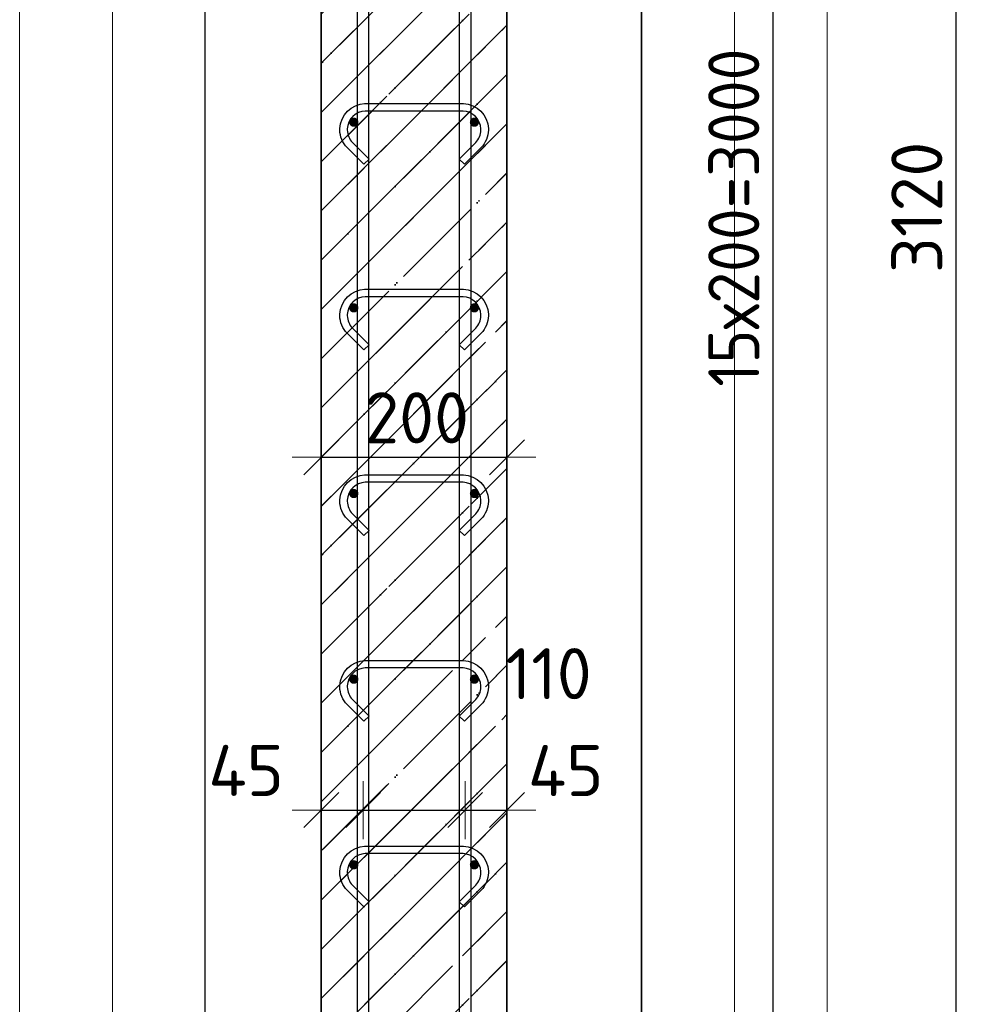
# Model space of a CAD drawing. Header units: millimetres. Extents: x -3026 to 47325, y -2839 to 55854.
# Tile 72 of 130: x 21841 to 22881, y 51911 to 52972. Entities that reach past the tile are written whole.
import ezdxf

# ---------------------------------------------------------------- set-up
doc = ezdxf.new("R2010")
doc.units = ezdxf.units.MM
doc.header["$PDMODE"] = 65
doc.linetypes.add('______11', pattern=[125, 100, -12.5, 0, -12.5])
doc.linetypes.add('______5', pattern=[275, 200, -25, 25, -25])
for name, color, linetype, lineweight in [('Standard', 7, 'Continuous', 25), ('Арм.стержн. вертикальными 1', 22, 'Continuous', 35), ('Арм.стержн.горизонт. 1', 180, 'Continuous', 35), ('Размерная линия_ общее', 7, 'Continuous', 13)]:
    doc.layers.add(name, color=color, linetype=linetype, lineweight=lineweight)
doc.layers.add('Арм.стержн.Стяжки', color=7, linetype='Continuous', lineweight=35, true_color=0x501e0f)
doc.styles.add('ISOCPEUR', font='ISOCPEUR')
doc.dimstyles.new('DIMSTYLE_11', dxfattribs={"dimtxt": 55, "dimasz": 62.5, "dimexe": 0, "dimexo": 0.001, "dimgap": 27.5, "dimtad": 2, "dimdec": 0, "dimrnd": 5, "dimzin": 12, "dimdsep": 46, "dimtxsty": 'ISOCPEUR', "dimblk1": 'ALL_ML_STRICH', "dimblk2": 'ALL_ML_STRICH', "dimsah": 1, "dimcen": 0, "dimse1": 1, "dimse2": 1, "dimclrd": 7, "dimclre": 256, "dimclrt": 7, "dimadec": 0, "dimazin": 0, "dimtfac": 1, "dimtdec": 0, "dimtix": 1, "dimtmove": 2, "dimatfit": 3, "dimfxl": 0, "dimtvp": 1.2, "dimtzin": 0, "dimlwd": 0, "dimlwe": -3, "dimarcsym": 0})
doc.dimstyles.new('DIMSTYLE_3', dxfattribs={"dimtxt": 55, "dimasz": 62.5, "dimexe": 0, "dimexo": 0, "dimgap": 27.5, "dimtad": 2, "dimdec": 0, "dimrnd": 5, "dimzin": 12, "dimdsep": 46, "dimtxsty": 'ISOCPEUR', "dimblk1": 'ALL_ML_STRICH', "dimblk2": 'ALL_ML_STRICH', "dimsah": 1, "dimcen": 0, "dimclrd": 7, "dimclre": 256, "dimclrt": 7, "dimadec": 0, "dimazin": 0, "dimtfac": 1, "dimtdec": 0, "dimtix": 1, "dimtmove": 2, "dimatfit": 3, "dimfxl": 0, "dimtzin": 0, "dimlwd": 0, "dimlwe": -3, "dimarcsym": 0})

# ---------------------------------------------------------------- blocks, each defined once
blk = doc.blocks.new('ALL_ML_STRICH')
at = {"color": 0, "linetype": 'ByBlock', "lineweight": -2}
for p, q in [((0, -0.5), (0, 0.5)), ((-0.3, -0.3), (0.3, 0.3)), ((-1, 0), (0.5, 0))]:
    blk.add_line(p, q, dxfattribs=at)
blk = doc.blocks.new('*D178')
at = {"layer": 'DEFPOINTS', "color": 7, "linetype": 'Continuous', "lineweight": 13, "transparency": 33554687}
for p in [(22442.1, 54321.6), (22470.7, 51201.6), (22850, 51201.6)]:
    blk.add_point(p, dxfattribs=at)
at = {"layer": 'Размерная линия_ общее', "color": 253, "linetype": 'Continuous', "lineweight": -2, "true_color": 0xa0a0a0, "transparency": 33554687}
for p, q in [((22462.1, 54321.6), (22850, 54321.6)), ((22490.7, 51201.6), (22850, 51201.6))]:
    blk.add_line(p, q, dxfattribs=at)
at = {"layer": 'Размерная линия_ общее', "color": 7, "linetype": 'Continuous', "lineweight": -2, "transparency": 33554687}
blk.add_line((22850, 51201.6), (22850, 54321.6), dxfattribs=at)
at = {"layer": 'Размерная линия_ общее', "color": 7, "linetype": 'Continuous', "lineweight": 13, "transparency": 33554687, "xscale": 62.5, "yscale": 62.5, "zscale": 62.5}
for p, rotation in [((22850, 54321.6), 90), ((22850, 51201.6), 270)]:
    blk.add_blockref('ALL_ML_STRICH', p, dxfattribs=dict(at, rotation=rotation))
at = {"layer": 'Размерная линия_ общее', "color": 7, "linetype": 'Continuous', "lineweight": 13, "transparency": 33554687, "insert": (22807.5, 52769.8), "char_height": 55, "width": 220, "attachment_point": 5, "rotation": 90, "style": 'ISOCPEUR'}
blk.add_mtext('\\A1;{3120}', dxfattribs=at)
blk = doc.blocks.new('*D184')
at = {"layer": 'DEFPOINTS', "color": 7, "linetype": 'Continuous', "lineweight": 13, "transparency": 33554687}
for p in [(22310.9, 54261.6), (22310.9, 51261.6), (22652.8, 51261.6)]:
    blk.add_point(p, dxfattribs=at)
at = {"layer": 'Размерная линия_ общее', "color": 253, "linetype": 'Continuous', "lineweight": -2, "true_color": 0xa0a0a0, "transparency": 33554687}
for p, q in [((22330.9, 54261.6), (22652.8, 54261.6)), ((22330.9, 51261.6), (22652.8, 51261.6))]:
    blk.add_line(p, q, dxfattribs=at)
at = {"layer": 'Размерная линия_ общее', "color": 7, "linetype": 'Continuous', "lineweight": -2, "transparency": 33554687}
blk.add_line((22652.8, 51261.6), (22652.8, 54261.6), dxfattribs=at)
at = {"layer": 'Размерная линия_ общее', "color": 7, "linetype": 'Continuous', "lineweight": 13, "transparency": 33554687, "xscale": 62.5, "yscale": 62.5, "zscale": 62.5}
for p, rotation in [((22652.8, 54261.6), 90), ((22652.8, 51261.6), 270)]:
    blk.add_blockref('ALL_ML_STRICH', p, dxfattribs=dict(at, rotation=rotation))
at = {"layer": 'Размерная линия_ общее', "color": 7, "linetype": 'Continuous', "lineweight": 13, "transparency": 33554687, "insert": (22582.8, 52576.6), "char_height": 55, "width": 2.75, "attachment_point": 1, "rotation": 90, "line_spacing_factor": 0.60241, "style": 'ISOCPEUR'}
blk.add_mtext('\\W0.91;15х200=3000', dxfattribs=at)
blk = doc.blocks.new('*D195')
at = {"layer": 'DEFPOINTS', "color": 7, "linetype": 'Continuous', "lineweight": 13, "transparency": 33554687}
for p in [(22210.9, 52123), (22165.9, 52120.6), (22165.9, 52111.2)]:
    blk.add_point(p, dxfattribs=at)
at = {"layer": 'Размерная линия_ общее', "color": 7, "linetype": 'Continuous', "lineweight": -2, "transparency": 33554687}
blk.add_line((22165.9, 52120.6), (22210.9, 52120.6), dxfattribs=at)
at = {"layer": 'Размерная линия_ общее', "color": 7, "linetype": 'Continuous', "lineweight": 13, "transparency": 33554687, "xscale": 62.5, "yscale": 62.5, "zscale": 62.5, "rotation": 180}
blk.add_blockref('ALL_ML_STRICH', (22165.9, 52120.6), dxfattribs=at)
at = {"layer": 'Размерная линия_ общее', "color": 7, "linetype": 'Continuous', "lineweight": 13, "transparency": 33554687, "xscale": 62.5, "yscale": 62.5, "zscale": 62.5}
blk.add_blockref('ALL_ML_STRICH', (22210.9, 52120.6), dxfattribs=at)
at = {"layer": 'Размерная линия_ общее', "color": 7, "linetype": 'Continuous', "lineweight": 13, "transparency": 33554687, "insert": (22084.9, 52163.2), "char_height": 55, "width": 110, "attachment_point": 5, "style": 'ISOCPEUR'}
blk.add_mtext('\\A1;{45}', dxfattribs=at)
blk = doc.blocks.new('*D196')
at = {"layer": 'DEFPOINTS', "color": 7, "linetype": 'Continuous', "lineweight": 13, "transparency": 33554687}
for p in [(22210.9, 52123), (22320.9, 52126.9), (22210.9, 52120.6)]:
    blk.add_point(p, dxfattribs=at)
at = {"layer": 'Размерная линия_ общее', "color": 7, "linetype": 'Continuous', "lineweight": -2, "transparency": 33554687}
blk.add_line((22210.9, 52120.6), (22320.9, 52120.6), dxfattribs=at)
at = {"layer": 'Размерная линия_ общее', "color": 7, "linetype": 'Continuous', "lineweight": 13, "transparency": 33554687, "xscale": 62.5, "yscale": 62.5, "zscale": 62.5, "rotation": 180}
blk.add_blockref('ALL_ML_STRICH', (22210.9, 52120.6), dxfattribs=at)
at = {"layer": 'Размерная линия_ общее', "color": 7, "linetype": 'Continuous', "lineweight": 13, "transparency": 33554687, "xscale": 62.5, "yscale": 62.5, "zscale": 62.5}
blk.add_blockref('ALL_ML_STRICH', (22320.9, 52120.6), dxfattribs=at)
at = {"layer": 'Размерная линия_ общее', "color": 7, "linetype": 'Continuous', "lineweight": 13, "transparency": 33554687, "insert": (22410.9, 52267.5), "char_height": 55, "width": 165, "attachment_point": 5, "style": 'ISOCPEUR'}
blk.add_mtext('\\A1;{110}', dxfattribs=at)
blk = doc.blocks.new('*D197')
at = {"layer": 'DEFPOINTS', "color": 7, "linetype": 'Continuous', "lineweight": 13, "transparency": 33554687}
for p in [(22320.9, 52126.9), (22320.9, 52120.6), (22365.9, 52119.8)]:
    blk.add_point(p, dxfattribs=at)
at = {"layer": 'Размерная линия_ общее', "color": 7, "linetype": 'Continuous', "lineweight": -2, "transparency": 33554687}
blk.add_line((22320.9, 52120.6), (22365.9, 52120.6), dxfattribs=at)
at = {"layer": 'Размерная линия_ общее', "color": 7, "linetype": 'Continuous', "lineweight": 13, "transparency": 33554687, "xscale": 62.5, "yscale": 62.5, "zscale": 62.5, "rotation": 180}
blk.add_blockref('ALL_ML_STRICH', (22320.9, 52120.6), dxfattribs=at)
at = {"layer": 'Размерная линия_ общее', "color": 7, "linetype": 'Continuous', "lineweight": 13, "transparency": 33554687, "xscale": 62.5, "yscale": 62.5, "zscale": 62.5}
blk.add_blockref('ALL_ML_STRICH', (22365.9, 52120.6), dxfattribs=at)
at = {"layer": 'Размерная линия_ общее', "color": 7, "linetype": 'Continuous', "lineweight": 13, "transparency": 33554687, "insert": (22429.2, 52163.1), "char_height": 55, "width": 110, "attachment_point": 5, "style": 'ISOCPEUR'}
blk.add_mtext('\\A1;{45}', dxfattribs=at)
blk = doc.blocks.new('*D198')
at = {"layer": 'DEFPOINTS', "color": 7, "linetype": 'Continuous', "lineweight": 13, "transparency": 33554687}
for p in [(22165.9, 52500.6), (22365.9, 52499.8), (22165.9, 52491.2)]:
    blk.add_point(p, dxfattribs=at)
at = {"layer": 'Размерная линия_ общее', "color": 253, "linetype": 'Continuous', "lineweight": -2, "true_color": 0xa0a0a0, "transparency": 33554687}
for p, q in [((22165.9, 52500.6), (22165.9, 52500.6)), ((22365.9, 52500.6), (22365.9, 52500.6))]:
    blk.add_line(p, q, dxfattribs=at)
at = {"layer": 'Размерная линия_ общее', "color": 7, "linetype": 'Continuous', "lineweight": -2, "transparency": 33554687}
blk.add_line((22165.9, 52500.6), (22365.9, 52500.6), dxfattribs=at)
at = {"layer": 'Размерная линия_ общее', "color": 7, "linetype": 'Continuous', "lineweight": 13, "transparency": 33554687, "xscale": 62.5, "yscale": 62.5, "zscale": 62.5, "rotation": 180}
blk.add_blockref('ALL_ML_STRICH', (22165.9, 52500.6), dxfattribs=at)
at = {"layer": 'Размерная линия_ общее', "color": 7, "linetype": 'Continuous', "lineweight": 13, "transparency": 33554687, "xscale": 62.5, "yscale": 62.5, "zscale": 62.5}
blk.add_blockref('ALL_ML_STRICH', (22365.9, 52500.6), dxfattribs=at)
at = {"layer": 'Размерная линия_ общее', "color": 7, "linetype": 'Continuous', "lineweight": 13, "transparency": 33554687, "insert": (22268.6, 52543.1), "char_height": 55, "width": 165, "attachment_point": 5, "style": 'ISOCPEUR'}
blk.add_mtext('\\A1;{200}', dxfattribs=at)

msp = doc.modelspace()

# ---------------------------------------------------------------- hatches: boundary and pattern name
at = {"layer": 'Standard', "linetype": 'Continuous', "lineweight": 35, "true_color": 0xababab, "transparency": 33554687}
h = msp.add_hatch(dxfattribs=at)
h.set_pattern_fill('__________539', color=253, scale=25, style=0, pattern_type=2)
h.set_pattern_definition([(45, (0, 0), (-53.03301, 53.03301), [100, -12.5, 0, -12.5]), (45, (-26.52, 26.52), (-53.03301, 53.03301), [200, -25, 25, -25])])
h.paths.add_polyline_path([(22365.9, 54321.6), (22165.9, 54321.6), (22165.9, 51201.6), (22365.9, 51201.6)], flags=0)
at = {"layer": 'Арм.стержн.горизонт. 1', "linetype": 'Continuous', "lineweight": 50, "transparency": 33554687}
for points in [[(22205.9, 52861.6), (22205.5, 52863.5), (22204.4, 52865.1), (22202.8, 52866.2), (22200.9, 52866.6), (22198.9, 52866.2), (22197.3, 52865.1), (22196.2, 52863.5), (22195.9, 52861.6), (22196.2, 52859.6), (22197.3, 52858), (22198.9, 52856.9), (22200.9, 52856.6), (22202.8, 52856.9), (22204.4, 52858), (22205.5, 52859.6)], [(22335.9, 52861.6), (22335.5, 52863.5), (22334.4, 52865.1), (22332.8, 52866.2), (22330.9, 52866.6), (22328.9, 52866.2), (22327.3, 52865.1), (22326.2, 52863.5), (22325.9, 52861.6), (22326.2, 52859.6), (22327.3, 52858), (22328.9, 52856.9), (22330.9, 52856.6), (22332.8, 52856.9), (22334.4, 52858), (22335.5, 52859.6)], [(22205.9, 52661.6), (22205.5, 52663.5), (22204.4, 52665.1), (22202.8, 52666.2), (22200.9, 52666.6), (22198.9, 52666.2), (22197.3, 52665.1), (22196.2, 52663.5), (22195.9, 52661.6), (22196.2, 52659.6), (22197.3, 52658), (22198.9, 52656.9), (22200.9, 52656.6), (22202.8, 52656.9), (22204.4, 52658), (22205.5, 52659.6)], [(22335.9, 52661.6), (22335.5, 52663.5), (22334.4, 52665.1), (22332.8, 52666.2), (22330.9, 52666.6), (22328.9, 52666.2), (22327.3, 52665.1), (22326.2, 52663.5), (22325.9, 52661.6), (22326.2, 52659.6), (22327.3, 52658), (22328.9, 52656.9), (22330.9, 52656.6), (22332.8, 52656.9), (22334.4, 52658), (22335.5, 52659.6)], [(22205.9, 52461.6), (22205.5, 52463.5), (22204.4, 52465.1), (22202.8, 52466.2), (22200.9, 52466.6), (22198.9, 52466.2), (22197.3, 52465.1), (22196.2, 52463.5), (22195.9, 52461.6), (22196.2, 52459.6), (22197.3, 52458), (22198.9, 52456.9), (22200.9, 52456.6), (22202.8, 52456.9), (22204.4, 52458), (22205.5, 52459.6)], [(22335.9, 52461.6), (22335.5, 52463.5), (22334.4, 52465.1), (22332.8, 52466.2), (22330.9, 52466.6), (22328.9, 52466.2), (22327.3, 52465.1), (22326.2, 52463.5), (22325.9, 52461.6), (22326.2, 52459.6), (22327.3, 52458), (22328.9, 52456.9), (22330.9, 52456.6), (22332.8, 52456.9), (22334.4, 52458), (22335.5, 52459.6)], [(22205.9, 52261.6), (22205.5, 52263.5), (22204.4, 52265.1), (22202.8, 52266.2), (22200.9, 52266.6), (22198.9, 52266.2), (22197.3, 52265.1), (22196.2, 52263.5), (22195.9, 52261.6), (22196.2, 52259.6), (22197.3, 52258), (22198.9, 52256.9), (22200.9, 52256.6), (22202.8, 52256.9), (22204.4, 52258), (22205.5, 52259.6)], [(22335.9, 52261.6), (22335.5, 52263.5), (22334.4, 52265.1), (22332.8, 52266.2), (22330.9, 52266.6), (22328.9, 52266.2), (22327.3, 52265.1), (22326.2, 52263.5), (22325.9, 52261.6), (22326.2, 52259.6), (22327.3, 52258), (22328.9, 52256.9), (22330.9, 52256.6), (22332.8, 52256.9), (22334.4, 52258), (22335.5, 52259.6)], [(22205.9, 52061.6), (22205.5, 52063.5), (22204.4, 52065.1), (22202.8, 52066.2), (22200.9, 52066.6), (22198.9, 52066.2), (22197.3, 52065.1), (22196.2, 52063.5), (22195.9, 52061.6), (22196.2, 52059.6), (22197.3, 52058), (22198.9, 52056.9), (22200.9, 52056.6), (22202.8, 52056.9), (22204.4, 52058), (22205.5, 52059.6)], [(22335.9, 52061.6), (22335.5, 52063.5), (22334.4, 52065.1), (22332.8, 52066.2), (22330.9, 52066.6), (22328.9, 52066.2), (22327.3, 52065.1), (22326.2, 52063.5), (22325.9, 52061.6), (22326.2, 52059.6), (22327.3, 52058), (22328.9, 52056.9), (22330.9, 52056.6), (22332.8, 52056.9), (22334.4, 52058), (22335.5, 52059.6)]]:
    msp.add_hatch(color=4, dxfattribs=at).paths.add_polyline_path(points)

# ---------------------------------------------------------------- linework, layer by layer
at = {"layer": 'Standard', "color": 52, "linetype": 'Continuous', "lineweight": 13, "transparency": 33554687}
for p, q in [((22040.9, 50743.4), (22040.9, 55630.8)), ((22040.9, 50743.4), (22040.9, 55630.8)), ((22510.9, 55630.8), (22510.9, 50743.4)), ((22510.9, 50743.4), (22510.9, 55630.8))]:
    msp.add_line(p, q, dxfattribs=at)
at = {"layer": 'Standard', "color": 52, "linetype": 'Continuous', "lineweight": -3, "transparency": 33554687}
for p, q in [((22040.9, 50743.4), (22040.9, 55630.8)), ((22040.9, 50743.4), (22040.9, 55630.8)), ((22510.9, 55630.8), (22510.9, 50743.4)), ((22510.9, 50743.4), (22510.9, 55630.8))]:
    msp.add_line(p, q, dxfattribs=at)
at = {"layer": 'Standard', "color": 7, "linetype": 'Continuous', "lineweight": 35, "transparency": 33554687}
for p, q in [((22165.9, 54321.6), (22165.9, 51201.6)), ((22165.9, 54321.6), (22165.9, 51201.6)), ((22365.9, 51201.6), (22365.9, 54321.6)), ((22365.9, 51201.6), (22365.9, 54321.6))]:
    msp.add_line(p, q, dxfattribs=at)
at = {"layer": 'Standard', "color": 253, "linetype": '______11', "lineweight": 35, "true_color": 0xababab, "transparency": 33554687}
for p, q in [((22165.9, 52925), (22365.9, 53125)), ((22165.9, 52818.9), (22365.9, 53018.9)), ((22165.9, 52712.9), (22365.9, 52912.9)), ((22165.9, 52606.8), (22365.9, 52806.8)), ((22165.9, 52500.7), (22365.9, 52700.7)), ((22165.9, 52394.7), (22365.9, 52594.7)), ((22165.9, 52288.6), (22365.9, 52488.6)), ((22165.9, 52182.5), (22365.9, 52382.5)), ((22165.9, 52076.5), (22365.9, 52276.5)), ((22165.9, 51970.4), (22365.9, 52170.4)), ((22165.9, 51864.3), (22365.9, 52064.3)), ((22165.9, 51758.3), (22365.9, 51958.3))]:
    msp.add_line(p, q, dxfattribs=at)
at = {"layer": 'Standard', "color": 253, "linetype": '______5', "lineweight": 35, "true_color": 0xababab, "transparency": 33554687}
for p, q in [((22165.9, 52872), (22365.9, 53072)), ((22165.9, 52765.9), (22365.9, 52965.9)), ((22165.9, 52659.8), (22365.9, 52859.8)), ((22165.9, 52553.8), (22365.9, 52753.8)), ((22165.9, 52447.7), (22365.9, 52647.7)), ((22165.9, 52341.6), (22365.9, 52541.6)), ((22165.9, 52235.6), (22365.9, 52435.6)), ((22165.9, 52129.5), (22365.9, 52329.5)), ((22165.9, 52023.4), (22365.9, 52223.4)), ((22165.9, 51917.4), (22365.9, 52117.4)), ((22165.9, 51811.3), (22365.9, 52011.3))]:
    msp.add_line(p, q, dxfattribs=at)
at = {"layer": 'Standard', "color": 7, "linetype": 'Continuous', "lineweight": 13, "transparency": 33554687}
for points in [[(21840.9, 50543.4), (22710.9, 50543.4), (22710.9, 55830.8), (21840.9, 55830.8), (21840.9, 50543.4)], [(21940.9, 50643.4), (22610.9, 50643.4), (22610.9, 55730.8), (21940.9, 55730.8), (21940.9, 50643.4)]]:
    msp.add_lwpolyline(points, dxfattribs=at)
at = {"layer": 'Арм.стержн. вертикальными 1', "color": 34, "linetype": 'Continuous', "lineweight": 25, "transparency": 33554687}
for points in [[(22204.9, 51201.6), (22204.9, 55501.6), (22216.9, 55501.6), (22216.9, 51201.6), (22204.9, 51201.6)], [(22204.9, 51201.6), (22204.9, 55501.6), (22216.9, 55501.6), (22216.9, 51201.6), (22204.9, 51201.6)], [(22204.9, 51201.6), (22204.9, 55501.6), (22216.9, 55501.6), (22216.9, 51201.6), (22204.9, 51201.6)], [(22204.9, 51201.6), (22204.9, 55501.6), (22216.9, 55501.6), (22216.9, 51201.6), (22204.9, 51201.6)], [(22204.9, 51201.6), (22204.9, 55501.6), (22216.9, 55501.6), (22216.9, 51201.6), (22204.9, 51201.6)], [(22314.9, 51201.6), (22314.9, 55501.6), (22326.9, 55501.6), (22326.9, 51201.6), (22314.9, 51201.6)], [(22314.9, 51201.6), (22314.9, 55501.6), (22326.9, 55501.6), (22326.9, 51201.6), (22314.9, 51201.6)], [(22314.9, 51201.6), (22314.9, 55501.6), (22326.9, 55501.6), (22326.9, 51201.6), (22314.9, 51201.6)], [(22314.9, 51201.6), (22314.9, 55501.6), (22326.9, 55501.6), (22326.9, 51201.6), (22314.9, 51201.6)], [(22314.9, 51201.6), (22314.9, 55501.6), (22326.9, 55501.6), (22326.9, 51201.6), (22314.9, 51201.6)]]:
    msp.add_lwpolyline(points, dxfattribs=at)
at = {"layer": 'Арм.стержн.Стяжки', "color": 40, "linetype": 'Continuous', "lineweight": 25, "transparency": 33554687}
for points in [[(22211.6, 52816.2), (22193.6, 52834.2), (22191.9, 52836.1), (22190.4, 52838.3), (22189.1, 52840.5), (22188, 52842.8), (22187.1, 52845.3), (22186.4, 52847.8), (22186, 52850.4), (22185.9, 52852.9), (22185.9, 52854.9), (22186.5, 52859.8), (22188.2, 52864.8), (22190.8, 52869.5), (22194, 52873.4), (22197.9, 52876.6), (22202.6, 52879.2), (22207.7, 52880.9), (22212.5, 52881.6), (22319.2, 52881.6), (22324.1, 52880.9), (22329.1, 52879.2), (22333.8, 52876.6), (22337.7, 52873.4), (22340.9, 52869.5), (22343.5, 52864.8), (22345.2, 52859.8), (22345.9, 52854.9), (22345.9, 52852.9), (22345.7, 52850.4), (22345.3, 52847.8), (22344.6, 52845.3), (22343.7, 52842.8), (22342.6, 52840.5), (22341.3, 52838.3), (22339.8, 52836.1), (22338.1, 52834.2), (22320.1, 52816.2), (22314.4, 52821.8), (22332.3, 52839.7), (22333.5, 52841.1), (22334.6, 52842.6), (22335.5, 52844.2), (22336.3, 52845.9), (22337, 52847.6), (22337.4, 52849.4), (22337.7, 52851.3), (22337.9, 52853.2), (22337.9, 52854.3), (22337.4, 52857.9), (22336.1, 52861.6), (22334.3, 52865), (22332, 52867.7), (22329.3, 52870), (22325.9, 52871.9), (22322.2, 52873.1), (22318.6, 52873.6), (22213.1, 52873.6), (22209.5, 52873.1), (22205.8, 52871.9), (22202.5, 52870), (22199.7, 52867.7), (22197.4, 52865), (22195.6, 52861.6), (22194.4, 52857.9), (22193.9, 52854.3), (22193.9, 52853.2), (22194, 52851.3), (22194.3, 52849.4), (22194.8, 52847.6), (22195.4, 52845.9), (22196.2, 52844.2), (22197.1, 52842.6), (22198.2, 52841.1), (22199.4, 52839.7), (22217.3, 52821.8), (22211.6, 52816.2)], [(22211.6, 52816.2), (22193.6, 52834.2), (22191.9, 52836.1), (22190.4, 52838.3), (22189.1, 52840.5), (22188, 52842.8), (22187.1, 52845.3), (22186.4, 52847.8), (22186, 52850.4), (22185.9, 52852.9), (22185.9, 52854.9), (22186.5, 52859.8), (22188.2, 52864.8), (22190.8, 52869.5), (22194, 52873.4), (22197.9, 52876.6), (22202.6, 52879.2), (22207.7, 52880.9), (22212.5, 52881.6), (22319.2, 52881.6), (22324.1, 52880.9), (22329.1, 52879.2), (22333.8, 52876.6), (22337.7, 52873.4), (22340.9, 52869.5), (22343.5, 52864.8), (22345.2, 52859.8), (22345.9, 52854.9), (22345.9, 52852.9), (22345.7, 52850.4), (22345.3, 52847.8), (22344.6, 52845.3), (22343.7, 52842.8), (22342.6, 52840.5), (22341.3, 52838.3), (22339.8, 52836.1), (22338.1, 52834.2), (22320.1, 52816.2), (22314.4, 52821.8), (22332.3, 52839.7), (22333.5, 52841.1), (22334.6, 52842.6), (22335.5, 52844.2), (22336.3, 52845.9), (22337, 52847.6), (22337.4, 52849.4), (22337.7, 52851.3), (22337.9, 52853.2), (22337.9, 52854.3), (22337.4, 52857.9), (22336.1, 52861.6), (22334.3, 52865), (22332, 52867.7), (22329.3, 52870), (22325.9, 52871.9), (22322.2, 52873.1), (22318.6, 52873.6), (22213.1, 52873.6), (22209.5, 52873.1), (22205.8, 52871.9), (22202.5, 52870), (22199.7, 52867.7), (22197.4, 52865), (22195.6, 52861.6), (22194.4, 52857.9), (22193.9, 52854.3), (22193.9, 52853.2), (22194, 52851.3), (22194.3, 52849.4), (22194.8, 52847.6), (22195.4, 52845.9), (22196.2, 52844.2), (22197.1, 52842.6), (22198.2, 52841.1), (22199.4, 52839.7), (22217.3, 52821.8), (22211.6, 52816.2)], [(22211.6, 52616.2), (22193.6, 52634.2), (22191.9, 52636.1), (22190.4, 52638.3), (22189.1, 52640.5), (22188, 52642.8), (22187.1, 52645.3), (22186.4, 52647.8), (22186, 52650.4), (22185.9, 52652.9), (22185.9, 52654.9), (22186.5, 52659.8), (22188.2, 52664.8), (22190.8, 52669.5), (22194, 52673.4), (22197.9, 52676.6), (22202.6, 52679.2), (22207.7, 52680.9), (22212.5, 52681.6), (22319.2, 52681.6), (22324.1, 52680.9), (22329.1, 52679.2), (22333.8, 52676.6), (22337.7, 52673.4), (22340.9, 52669.5), (22343.5, 52664.8), (22345.2, 52659.8), (22345.9, 52654.9), (22345.9, 52652.9), (22345.7, 52650.4), (22345.3, 52647.8), (22344.6, 52645.3), (22343.7, 52642.8), (22342.6, 52640.5), (22341.3, 52638.3), (22339.8, 52636.1), (22338.1, 52634.2), (22320.1, 52616.2), (22314.4, 52621.8), (22332.3, 52639.7), (22333.5, 52641.1), (22334.6, 52642.6), (22335.5, 52644.2), (22336.3, 52645.9), (22337, 52647.6), (22337.4, 52649.4), (22337.7, 52651.3), (22337.9, 52653.2), (22337.9, 52654.3), (22337.4, 52657.9), (22336.1, 52661.6), (22334.3, 52665), (22332, 52667.7), (22329.3, 52670), (22325.9, 52671.9), (22322.2, 52673.1), (22318.6, 52673.6), (22213.1, 52673.6), (22209.5, 52673.1), (22205.8, 52671.9), (22202.5, 52670), (22199.7, 52667.7), (22197.4, 52665), (22195.6, 52661.6), (22194.4, 52657.9), (22193.9, 52654.3), (22193.9, 52653.2), (22194, 52651.3), (22194.3, 52649.4), (22194.8, 52647.6), (22195.4, 52645.9), (22196.2, 52644.2), (22197.1, 52642.6), (22198.2, 52641.1), (22199.4, 52639.7), (22217.3, 52621.8), (22211.6, 52616.2)], [(22211.6, 52616.2), (22193.6, 52634.2), (22191.9, 52636.1), (22190.4, 52638.3), (22189.1, 52640.5), (22188, 52642.8), (22187.1, 52645.3), (22186.4, 52647.8), (22186, 52650.4), (22185.9, 52652.9), (22185.9, 52654.9), (22186.5, 52659.8), (22188.2, 52664.8), (22190.8, 52669.5), (22194, 52673.4), (22197.9, 52676.6), (22202.6, 52679.2), (22207.7, 52680.9), (22212.5, 52681.6), (22319.2, 52681.6), (22324.1, 52680.9), (22329.1, 52679.2), (22333.8, 52676.6), (22337.7, 52673.4), (22340.9, 52669.5), (22343.5, 52664.8), (22345.2, 52659.8), (22345.9, 52654.9), (22345.9, 52652.9), (22345.7, 52650.4), (22345.3, 52647.8), (22344.6, 52645.3), (22343.7, 52642.8), (22342.6, 52640.5), (22341.3, 52638.3), (22339.8, 52636.1), (22338.1, 52634.2), (22320.1, 52616.2), (22314.4, 52621.8), (22332.3, 52639.7), (22333.5, 52641.1), (22334.6, 52642.6), (22335.5, 52644.2), (22336.3, 52645.9), (22337, 52647.6), (22337.4, 52649.4), (22337.7, 52651.3), (22337.9, 52653.2), (22337.9, 52654.3), (22337.4, 52657.9), (22336.1, 52661.6), (22334.3, 52665), (22332, 52667.7), (22329.3, 52670), (22325.9, 52671.9), (22322.2, 52673.1), (22318.6, 52673.6), (22213.1, 52673.6), (22209.5, 52673.1), (22205.8, 52671.9), (22202.5, 52670), (22199.7, 52667.7), (22197.4, 52665), (22195.6, 52661.6), (22194.4, 52657.9), (22193.9, 52654.3), (22193.9, 52653.2), (22194, 52651.3), (22194.3, 52649.4), (22194.8, 52647.6), (22195.4, 52645.9), (22196.2, 52644.2), (22197.1, 52642.6), (22198.2, 52641.1), (22199.4, 52639.7), (22217.3, 52621.8), (22211.6, 52616.2)], [(22211.6, 52416.2), (22193.6, 52434.2), (22191.9, 52436.1), (22190.4, 52438.3), (22189.1, 52440.5), (22188, 52442.8), (22187.1, 52445.3), (22186.4, 52447.8), (22186, 52450.4), (22185.9, 52452.9), (22185.9, 52454.9), (22186.5, 52459.8), (22188.2, 52464.8), (22190.8, 52469.5), (22194, 52473.4), (22197.9, 52476.6), (22202.6, 52479.2), (22207.7, 52480.9), (22212.5, 52481.6), (22319.2, 52481.6), (22324.1, 52480.9), (22329.1, 52479.2), (22333.8, 52476.6), (22337.7, 52473.4), (22340.9, 52469.5), (22343.5, 52464.8), (22345.2, 52459.8), (22345.9, 52454.9), (22345.9, 52452.9), (22345.7, 52450.4), (22345.3, 52447.8), (22344.6, 52445.3), (22343.7, 52442.8), (22342.6, 52440.5), (22341.3, 52438.3), (22339.8, 52436.1), (22338.1, 52434.2), (22320.1, 52416.2), (22314.4, 52421.8), (22332.3, 52439.7), (22333.5, 52441.1), (22334.6, 52442.6), (22335.5, 52444.2), (22336.3, 52445.9), (22337, 52447.6), (22337.4, 52449.4), (22337.7, 52451.3), (22337.9, 52453.2), (22337.9, 52454.3), (22337.4, 52457.9), (22336.1, 52461.6), (22334.3, 52465), (22332, 52467.7), (22329.3, 52470), (22325.9, 52471.9), (22322.2, 52473.1), (22318.6, 52473.6), (22213.1, 52473.6), (22209.5, 52473.1), (22205.8, 52471.9), (22202.5, 52470), (22199.7, 52467.7), (22197.4, 52465), (22195.6, 52461.6), (22194.4, 52457.9), (22193.9, 52454.3), (22193.9, 52453.2), (22194, 52451.3), (22194.3, 52449.4), (22194.8, 52447.6), (22195.4, 52445.9), (22196.2, 52444.2), (22197.1, 52442.6), (22198.2, 52441.1), (22199.4, 52439.7), (22217.3, 52421.8), (22211.6, 52416.2)], [(22211.6, 52416.2), (22193.6, 52434.2), (22191.9, 52436.1), (22190.4, 52438.3), (22189.1, 52440.5), (22188, 52442.8), (22187.1, 52445.3), (22186.4, 52447.8), (22186, 52450.4), (22185.9, 52452.9), (22185.9, 52454.9), (22186.5, 52459.8), (22188.2, 52464.8), (22190.8, 52469.5), (22194, 52473.4), (22197.9, 52476.6), (22202.6, 52479.2), (22207.7, 52480.9), (22212.5, 52481.6), (22319.2, 52481.6), (22324.1, 52480.9), (22329.1, 52479.2), (22333.8, 52476.6), (22337.7, 52473.4), (22340.9, 52469.5), (22343.5, 52464.8), (22345.2, 52459.8), (22345.9, 52454.9), (22345.9, 52452.9), (22345.7, 52450.4), (22345.3, 52447.8), (22344.6, 52445.3), (22343.7, 52442.8), (22342.6, 52440.5), (22341.3, 52438.3), (22339.8, 52436.1), (22338.1, 52434.2), (22320.1, 52416.2), (22314.4, 52421.8), (22332.3, 52439.7), (22333.5, 52441.1), (22334.6, 52442.6), (22335.5, 52444.2), (22336.3, 52445.9), (22337, 52447.6), (22337.4, 52449.4), (22337.7, 52451.3), (22337.9, 52453.2), (22337.9, 52454.3), (22337.4, 52457.9), (22336.1, 52461.6), (22334.3, 52465), (22332, 52467.7), (22329.3, 52470), (22325.9, 52471.9), (22322.2, 52473.1), (22318.6, 52473.6), (22213.1, 52473.6), (22209.5, 52473.1), (22205.8, 52471.9), (22202.5, 52470), (22199.7, 52467.7), (22197.4, 52465), (22195.6, 52461.6), (22194.4, 52457.9), (22193.9, 52454.3), (22193.9, 52453.2), (22194, 52451.3), (22194.3, 52449.4), (22194.8, 52447.6), (22195.4, 52445.9), (22196.2, 52444.2), (22197.1, 52442.6), (22198.2, 52441.1), (22199.4, 52439.7), (22217.3, 52421.8), (22211.6, 52416.2)], [(22211.6, 52216.2), (22193.6, 52234.2), (22191.9, 52236.1), (22190.4, 52238.3), (22189.1, 52240.5), (22188, 52242.8), (22187.1, 52245.3), (22186.4, 52247.8), (22186, 52250.4), (22185.9, 52252.9), (22185.9, 52254.9), (22186.5, 52259.8), (22188.2, 52264.8), (22190.8, 52269.5), (22194, 52273.4), (22197.9, 52276.6), (22202.6, 52279.2), (22207.7, 52280.9), (22212.5, 52281.6), (22319.2, 52281.6), (22324.1, 52280.9), (22329.1, 52279.2), (22333.8, 52276.6), (22337.7, 52273.4), (22340.9, 52269.5), (22343.5, 52264.8), (22345.2, 52259.8), (22345.9, 52254.9), (22345.9, 52252.9), (22345.7, 52250.4), (22345.3, 52247.8), (22344.6, 52245.3), (22343.7, 52242.8), (22342.6, 52240.5), (22341.3, 52238.3), (22339.8, 52236.1), (22338.1, 52234.2), (22320.1, 52216.2), (22314.4, 52221.8), (22332.3, 52239.7), (22333.5, 52241.1), (22334.6, 52242.6), (22335.5, 52244.2), (22336.3, 52245.9), (22337, 52247.6), (22337.4, 52249.4), (22337.7, 52251.3), (22337.9, 52253.2), (22337.9, 52254.3), (22337.4, 52257.9), (22336.1, 52261.6), (22334.3, 52265), (22332, 52267.7), (22329.3, 52270), (22325.9, 52271.9), (22322.2, 52273.1), (22318.6, 52273.6), (22213.1, 52273.6), (22209.5, 52273.1), (22205.8, 52271.9), (22202.5, 52270), (22199.7, 52267.7), (22197.4, 52265), (22195.6, 52261.6), (22194.4, 52257.9), (22193.9, 52254.3), (22193.9, 52253.2), (22194, 52251.3), (22194.3, 52249.4), (22194.8, 52247.6), (22195.4, 52245.9), (22196.2, 52244.2), (22197.1, 52242.6), (22198.2, 52241.1), (22199.4, 52239.7), (22217.3, 52221.8), (22211.6, 52216.2)], [(22211.6, 52216.2), (22193.6, 52234.2), (22191.9, 52236.1), (22190.4, 52238.3), (22189.1, 52240.5), (22188, 52242.8), (22187.1, 52245.3), (22186.4, 52247.8), (22186, 52250.4), (22185.9, 52252.9), (22185.9, 52254.9), (22186.5, 52259.8), (22188.2, 52264.8), (22190.8, 52269.5), (22194, 52273.4), (22197.9, 52276.6), (22202.6, 52279.2), (22207.7, 52280.9), (22212.5, 52281.6), (22319.2, 52281.6), (22324.1, 52280.9), (22329.1, 52279.2), (22333.8, 52276.6), (22337.7, 52273.4), (22340.9, 52269.5), (22343.5, 52264.8), (22345.2, 52259.8), (22345.9, 52254.9), (22345.9, 52252.9), (22345.7, 52250.4), (22345.3, 52247.8), (22344.6, 52245.3), (22343.7, 52242.8), (22342.6, 52240.5), (22341.3, 52238.3), (22339.8, 52236.1), (22338.1, 52234.2), (22320.1, 52216.2), (22314.4, 52221.8), (22332.3, 52239.7), (22333.5, 52241.1), (22334.6, 52242.6), (22335.5, 52244.2), (22336.3, 52245.9), (22337, 52247.6), (22337.4, 52249.4), (22337.7, 52251.3), (22337.9, 52253.2), (22337.9, 52254.3), (22337.4, 52257.9), (22336.1, 52261.6), (22334.3, 52265), (22332, 52267.7), (22329.3, 52270), (22325.9, 52271.9), (22322.2, 52273.1), (22318.6, 52273.6), (22213.1, 52273.6), (22209.5, 52273.1), (22205.8, 52271.9), (22202.5, 52270), (22199.7, 52267.7), (22197.4, 52265), (22195.6, 52261.6), (22194.4, 52257.9), (22193.9, 52254.3), (22193.9, 52253.2), (22194, 52251.3), (22194.3, 52249.4), (22194.8, 52247.6), (22195.4, 52245.9), (22196.2, 52244.2), (22197.1, 52242.6), (22198.2, 52241.1), (22199.4, 52239.7), (22217.3, 52221.8), (22211.6, 52216.2)], [(22211.6, 52016.2), (22193.6, 52034.2), (22191.9, 52036.1), (22190.4, 52038.3), (22189.1, 52040.5), (22188, 52042.8), (22187.1, 52045.3), (22186.4, 52047.8), (22186, 52050.4), (22185.9, 52052.9), (22185.9, 52054.9), (22186.5, 52059.8), (22188.2, 52064.8), (22190.8, 52069.5), (22194, 52073.4), (22197.9, 52076.6), (22202.6, 52079.2), (22207.7, 52080.9), (22212.5, 52081.6), (22319.2, 52081.6), (22324.1, 52080.9), (22329.1, 52079.2), (22333.8, 52076.6), (22337.7, 52073.4), (22340.9, 52069.5), (22343.5, 52064.8), (22345.2, 52059.8), (22345.9, 52054.9), (22345.9, 52052.9), (22345.7, 52050.4), (22345.3, 52047.8), (22344.6, 52045.3), (22343.7, 52042.8), (22342.6, 52040.5), (22341.3, 52038.3), (22339.8, 52036.1), (22338.1, 52034.2), (22320.1, 52016.2), (22314.4, 52021.8), (22332.3, 52039.7), (22333.5, 52041.1), (22334.6, 52042.6), (22335.5, 52044.2), (22336.3, 52045.9), (22337, 52047.6), (22337.4, 52049.4), (22337.7, 52051.3), (22337.9, 52053.2), (22337.9, 52054.3), (22337.4, 52057.9), (22336.1, 52061.6), (22334.3, 52065), (22332, 52067.7), (22329.3, 52070), (22325.9, 52071.9), (22322.2, 52073.1), (22318.6, 52073.6), (22213.1, 52073.6), (22209.5, 52073.1), (22205.8, 52071.9), (22202.5, 52070), (22199.7, 52067.7), (22197.4, 52065), (22195.6, 52061.6), (22194.4, 52057.9), (22193.9, 52054.3), (22193.9, 52053.2), (22194, 52051.3), (22194.3, 52049.4), (22194.8, 52047.6), (22195.4, 52045.9), (22196.2, 52044.2), (22197.1, 52042.6), (22198.2, 52041.1), (22199.4, 52039.7), (22217.3, 52021.8), (22211.6, 52016.2)], [(22211.6, 52016.2), (22193.6, 52034.2), (22191.9, 52036.1), (22190.4, 52038.3), (22189.1, 52040.5), (22188, 52042.8), (22187.1, 52045.3), (22186.4, 52047.8), (22186, 52050.4), (22185.9, 52052.9), (22185.9, 52054.9), (22186.5, 52059.8), (22188.2, 52064.8), (22190.8, 52069.5), (22194, 52073.4), (22197.9, 52076.6), (22202.6, 52079.2), (22207.7, 52080.9), (22212.5, 52081.6), (22319.2, 52081.6), (22324.1, 52080.9), (22329.1, 52079.2), (22333.8, 52076.6), (22337.7, 52073.4), (22340.9, 52069.5), (22343.5, 52064.8), (22345.2, 52059.8), (22345.9, 52054.9), (22345.9, 52052.9), (22345.7, 52050.4), (22345.3, 52047.8), (22344.6, 52045.3), (22343.7, 52042.8), (22342.6, 52040.5), (22341.3, 52038.3), (22339.8, 52036.1), (22338.1, 52034.2), (22320.1, 52016.2), (22314.4, 52021.8), (22332.3, 52039.7), (22333.5, 52041.1), (22334.6, 52042.6), (22335.5, 52044.2), (22336.3, 52045.9), (22337, 52047.6), (22337.4, 52049.4), (22337.7, 52051.3), (22337.9, 52053.2), (22337.9, 52054.3), (22337.4, 52057.9), (22336.1, 52061.6), (22334.3, 52065), (22332, 52067.7), (22329.3, 52070), (22325.9, 52071.9), (22322.2, 52073.1), (22318.6, 52073.6), (22213.1, 52073.6), (22209.5, 52073.1), (22205.8, 52071.9), (22202.5, 52070), (22199.7, 52067.7), (22197.4, 52065), (22195.6, 52061.6), (22194.4, 52057.9), (22193.9, 52054.3), (22193.9, 52053.2), (22194, 52051.3), (22194.3, 52049.4), (22194.8, 52047.6), (22195.4, 52045.9), (22196.2, 52044.2), (22197.1, 52042.6), (22198.2, 52041.1), (22199.4, 52039.7), (22217.3, 52021.8), (22211.6, 52016.2)]]:
    msp.add_lwpolyline(points, dxfattribs=at)

# ---------------------------------------------------------------- dimensions: what is measured, and where the dimension line sits
at = {"layer": 'Размерная линия_ общее', "color": 7, "linetype": 'Continuous', "lineweight": 13, "transparency": 33554687}
dim = msp.add_linear_dim(base=(22850, 54321.6), p1=(22490.7, 51201.6), p2=(22462.1, 54321.6), angle=90, dimstyle='DIMSTYLE_3', override={"dimpost": '<>', "dimclrd": 7, "dimclre": 253, "dimclrt": 7, "dimlwd": 0, "dimlwe": 65533}, dxfattribs=at)
dim.commit()
dim.dimension.update_dxf_attribs({"geometry": '*D178', "text_midpoint": (22807.5, 52769.8), "dimtype": 160})
dim = msp.add_linear_dim(base=(22652.8, 54261.6), p1=(22330.9, 51261.6), p2=(22330.9, 54261.6), angle=90, text='\\W0.91;15х200=3000', dimstyle='DIMSTYLE_3', override={"dimpost": '<>', "dimclrd": 7, "dimclre": 253, "dimclrt": 7, "dimlwd": 0, "dimlwe": 65533}, dxfattribs=at)
dim.commit()
dim.dimension.update_dxf_attribs({"geometry": '*D184', "text_midpoint": (22625.3, 52761.6), "dimtype": 160})
for base, p1, p2, dimstyle, picture, middle in [((22365.9, 52500.6), (22165.9, 52500.6), (22365.9, 52500.6), 'DIMSTYLE_3', '*D198', (22268.6, 52543.1)), ((22320.9, 52120.6), (22210.9, 52123), (22320.9, 52126.9), 'DIMSTYLE_11', '*D196', (22410.9, 52267.5)), ((22210.9, 52120.6), (22165.9, 52111.2), (22210.9, 52123), 'DIMSTYLE_11', '*D195', (22084.9, 52163.2)), ((22365.9, 52120.6), (22320.9, 52126.9), (22365.9, 52119.8), 'DIMSTYLE_11', '*D197', (22429.2, 52163.1))]:
    dim = msp.add_linear_dim(base=base, p1=p1, p2=p2, dimstyle=dimstyle, override={"dimpost": '<>', "dimclrd": 7, "dimclre": 253, "dimclrt": 7, "dimlwd": 0, "dimlwe": 65533}, dxfattribs=at)
    dim.commit()
    dim.dimension.update_dxf_attribs({"geometry": picture, "text_midpoint": middle, "dimtype": 160})

doc.saveas('drawing.dxf')
